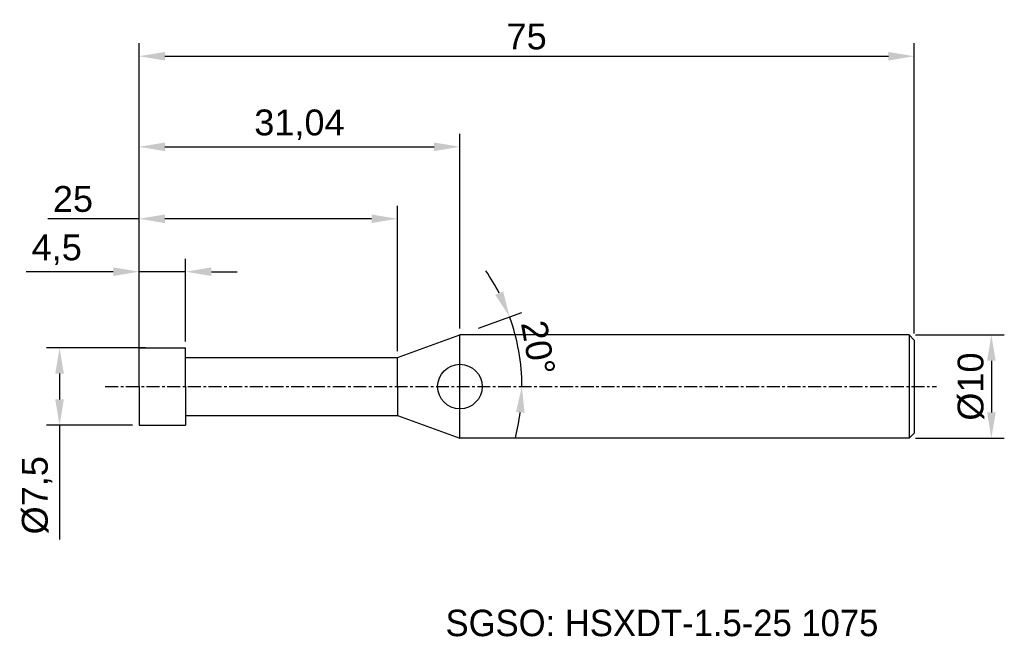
# Model space of a CAD drawing. Header units: millimetres. Extents: x 7882.4 to 7977.6, y 6079.1 to 6138.8.
import ezdxf
from ezdxf.enums import TextEntityAlignment as Align

# ---------------------------------------------------------------- set-up
doc = ezdxf.new("R2010")
doc.units = ezdxf.units.MM
doc.linetypes.add('CENTER', pattern=[2, 1.25, -0.25, 0.25, -0.25])
for name, color, linetype, lineweight in [('SK1', 4, 'Continuous', 25), ('SK4', 2, 'Continuous', 25), ('SK6', 5, 'Continuous', 25)]:
    doc.layers.add(name, color=color, linetype=linetype, lineweight=lineweight)
doc.styles.add('MS PGothic', font='txt')
doc.styles.get("Standard").update_dxf_attribs({"font": 'arial.ttf'})
doc.dimstyles.new('ISO-25', dxfattribs={"dimtxt": 2.5, "dimasz": 2.5, "dimexe": 1.25, "dimexo": 0.625, "dimtad": 1, "dimtxsty": 'Standard', "dimcen": 2.5, "dimadec": 0, "dimazin": 0, "dimtfac": 1, "dimtmove": 0, "dimatfit": 3, "dimfxl": 1, "dimarcsym": 0})

# ---------------------------------------------------------------- blocks, each defined once
blk = doc.blocks.new('*D27')
at = {"color": 0, "linetype": 'ByBlock', "lineweight": -2, "transparency": 16777216}
for p, q in [((7969.037, 6108.288), (7977.624, 6108.288)), ((7976.374, 6105.788), (7976.374, 6100.788)), ((7969.037, 6098.288), (7977.624, 6098.288))]:
    blk.add_line(p, q, dxfattribs=at)
at = {"color": 0, "linetype": 'ByBlock', "transparency": 16777216}
for points in [[(7975.958, 6105.788), (7976.791, 6105.788), (7976.374, 6108.288)], [(7975.958, 6100.788), (7976.791, 6100.788), (7976.374, 6098.288)]]:
    blk.add_solid(points, dxfattribs=at)
at = {"layer": 'Defpoints', "color": 0, "linetype": 'ByBlock', "transparency": 16777216}
for p in [(7968.412, 6108.288), (7968.412, 6098.288), (7976.374, 6098.288)]:
    blk.add_point(p, dxfattribs=at)
at = {"color": 0, "linetype": 'ByBlock', "transparency": 16777216, "insert": (7974.403, 6103.288), "char_height": 2.5, "attachment_point": 5, "rotation": 90}
blk.add_mtext('{\\fArial|b0|i0|c134|p34;%%C}10', dxfattribs=at)
blk = doc.blocks.new('*D32')
at = {"color": 0, "linetype": 'ByBlock', "lineweight": -2, "transparency": 16777216}
for p, q in [((7893.912, 6103.913), (7893.912, 6136.498)), ((7968.912, 6108.413), (7968.912, 6136.498)), ((7896.412, 6135.248), (7966.412, 6135.248))]:
    blk.add_line(p, q, dxfattribs=at)
at = {"color": 0, "linetype": 'ByBlock', "transparency": 16777216}
for points in [[(7896.412, 6135.665), (7896.412, 6134.832), (7893.912, 6135.248)], [(7966.412, 6135.665), (7966.412, 6134.832), (7968.912, 6135.248)]]:
    blk.add_solid(points, dxfattribs=at)
at = {"layer": 'Defpoints', "color": 0, "linetype": 'ByBlock', "transparency": 16777216}
for p in [(7968.912, 6135.248), (7968.912, 6107.788), (7893.912, 6103.288)]:
    blk.add_point(p, dxfattribs=at)
at = {"color": 0, "linetype": 'ByBlock', "transparency": 16777216, "insert": (7931.412, 6137.145), "char_height": 2.5, "attachment_point": 5}
blk.add_mtext('75', dxfattribs=at)
blk = doc.blocks.new('*D38')
at = {"color": 0, "linetype": 'ByBlock', "lineweight": -2, "transparency": 16777216}
for p, q in [((7893.912, 6107.663), (7893.912, 6115.652)), ((7898.412, 6107.663), (7898.412, 6115.652)), ((7891.412, 6114.402), (7882.991, 6114.402)), ((7898.412, 6114.402), (7893.912, 6114.402)), ((7900.912, 6114.402), (7903.412, 6114.402))]:
    blk.add_line(p, q, dxfattribs=at)
at = {"color": 0, "linetype": 'ByBlock', "transparency": 16777216}
for points in [[(7891.412, 6114.819), (7891.412, 6113.985), (7893.912, 6114.402)], [(7900.912, 6114.819), (7900.912, 6113.985), (7898.412, 6114.402)]]:
    blk.add_solid(points, dxfattribs=at)
at = {"layer": 'Defpoints', "color": 0, "linetype": 'ByBlock', "transparency": 16777216}
for p in [(7893.912, 6114.402), (7893.912, 6107.038), (7898.412, 6107.038)]:
    blk.add_point(p, dxfattribs=at)
at = {"color": 0, "linetype": 'ByBlock', "transparency": 16777216, "insert": (7885.951, 6116.524), "char_height": 2.5, "attachment_point": 5}
blk.add_mtext('4,5', dxfattribs=at)
blk = doc.blocks.new('*D39')
at = {"color": 0, "linetype": 'ByBlock', "lineweight": -2, "transparency": 16777216}
for p, q in [((7893.912, 6107.663), (7893.912, 6120.773)), ((7918.912, 6106.713), (7918.912, 6120.773)), ((7893.912, 6119.523), (7885.077, 6119.523)), ((7916.412, 6119.523), (7896.412, 6119.523))]:
    blk.add_line(p, q, dxfattribs=at)
at = {"color": 0, "linetype": 'ByBlock', "transparency": 16777216}
for points in [[(7896.412, 6119.94), (7896.412, 6119.106), (7893.912, 6119.523)], [(7916.412, 6119.94), (7916.412, 6119.106), (7918.912, 6119.523)]]:
    blk.add_solid(points, dxfattribs=at)
at = {"layer": 'Defpoints', "color": 0, "linetype": 'ByBlock', "transparency": 16777216}
for p in [(7918.912, 6119.523), (7893.912, 6107.038), (7918.912, 6106.088)]:
    blk.add_point(p, dxfattribs=at)
at = {"color": 0, "linetype": 'ByBlock', "transparency": 16777216, "insert": (7887.523, 6121.424), "char_height": 2.5, "attachment_point": 5}
blk.add_mtext('25', dxfattribs=at)
blk = doc.blocks.new('*D40')
at = {"color": 0, "linetype": 'ByBlock', "lineweight": -2, "transparency": 16777216}
for p, q in [((7893.912, 6107.663), (7893.912, 6127.734)), ((7924.956, 6108.913), (7924.956, 6127.734)), ((7896.412, 6126.484), (7922.456, 6126.484))]:
    blk.add_line(p, q, dxfattribs=at)
at = {"color": 0, "linetype": 'ByBlock', "transparency": 16777216}
for points in [[(7896.412, 6126.901), (7896.412, 6126.068), (7893.912, 6126.484)], [(7922.456, 6126.901), (7922.456, 6126.068), (7924.956, 6126.484)]]:
    blk.add_solid(points, dxfattribs=at)
at = {"layer": 'Defpoints', "color": 0, "linetype": 'ByBlock', "transparency": 16777216}
for p in [(7924.956, 6126.484), (7924.956, 6108.288), (7893.912, 6107.038)]:
    blk.add_point(p, dxfattribs=at)
at = {"color": 0, "linetype": 'ByBlock', "transparency": 16777216, "insert": (7909.434, 6128.612), "char_height": 2.5, "attachment_point": 5}
blk.add_mtext('31,04', dxfattribs=at)
blk = doc.blocks.new('*D42')
at = {"color": 0, "linetype": 'ByBlock', "lineweight": -2, "transparency": 16777216}
for p, q in [((7894.524, 6107.038), (7884.977, 6107.038)), ((7886.227, 6104.538), (7886.227, 6102.038)), ((7893.287, 6099.538), (7884.977, 6099.538)), ((7886.227, 6099.538), (7886.227, 6088.498))]:
    blk.add_line(p, q, dxfattribs=at)
at = {"color": 0, "linetype": 'ByBlock', "transparency": 16777216}
for points in [[(7885.81, 6104.538), (7886.644, 6104.538), (7886.227, 6107.038)], [(7885.81, 6102.038), (7886.644, 6102.038), (7886.227, 6099.538)]]:
    blk.add_solid(points, dxfattribs=at)
at = {"layer": 'Defpoints', "color": 0, "linetype": 'ByBlock', "transparency": 16777216}
for p in [(7886.227, 6107.038), (7895.149, 6107.038), (7893.912, 6099.538)]:
    blk.add_point(p, dxfattribs=at)
at = {"color": 0, "linetype": 'ByBlock', "transparency": 16777216, "insert": (7884.059, 6092.768), "char_height": 2.5, "attachment_point": 5, "rotation": 90}
blk.add_mtext('%%C7,5', dxfattribs=at)
blk = doc.blocks.new('*D48')
at = {"color": 0, "linetype": 'ByBlock', "lineweight": -2, "transparency": 16777216}
blk.add_line((7926.744, 6108.939), (7930.938, 6110.465), dxfattribs=at)
for start, end in [(27.2632, 34.52639), (0, 20), (345.47361, 352.7368)]:
    blk.add_arc((7911.219, 6103.288), 19.734, start, end, dxfattribs=at)
at = {"color": 0, "linetype": 'ByBlock', "transparency": 16777216}
for points in [[(7929.143, 6112.495), (7928.379, 6112.161), (7929.763, 6110.038)], [(7930.379, 6100.82), (7931.211, 6100.767), (7930.953, 6103.288)]]:
    blk.add_solid(points, dxfattribs=at)
at = {"layer": 'Defpoints', "color": 0, "linetype": 'ByBlock', "transparency": 16777216}
for p in [(7926.156, 6108.725), (7918.912, 6106.088), (7930.82, 6105.579), (7890.648, 6103.288), (7971.057, 6103.288)]:
    blk.add_point(p, dxfattribs=at)
at = {"color": 0, "linetype": 'ByBlock', "transparency": 16777216, "insert": (7932.526, 6107.045), "char_height": 2.5, "attachment_point": 5, "rotation": 280}
blk.add_mtext('20°', dxfattribs=at)

msp = doc.modelspace()

# ---------------------------------------------------------------- linework, layer by layer
at = {"color": 4, "linetype": 'ByBlock'}
for p, q in [((7918.912, 6106.088), (7924.956, 6108.288)), ((7924.956, 6098.288), (7924.956, 6108.288)), ((7893.912, 6103.288), (7893.912, 6107.038)), ((7893.912, 6107.038), (7898.412, 6107.038)), ((7898.412, 6103.288), (7898.412, 6107.038)), ((7898.412, 6106.088), (7918.912, 6106.088)), ((7918.912, 6103.288), (7918.912, 6106.088)), ((7893.912, 6103.288), (7893.912, 6099.538)), ((7898.412, 6103.288), (7898.412, 6099.538)), ((7918.912, 6103.288), (7918.912, 6100.488)), ((7898.412, 6100.488), (7918.912, 6100.488)), ((7918.912, 6100.488), (7924.956, 6098.288)), ((7893.912, 6099.538), (7898.412, 6099.538))]:
    msp.add_line(p, q, dxfattribs=at)
msp.add_circle((7924.956, 6103.288), 2.156, dxfattribs=at)
at = {"layer": 'SK1', "linetype": 'Continuous'}
for p, q in [((7968.412, 6108.288), (7924.956, 6108.288)), ((7968.412, 6108.288), (7968.912, 6107.788)), ((7968.412, 6108.288), (7968.412, 6098.288)), ((7968.912, 6107.788), (7968.912, 6098.788)), ((7968.412, 6098.288), (7924.956, 6098.288)), ((7968.912, 6098.788), (7968.412, 6098.288))]:
    msp.add_line(p, q, dxfattribs=at)
at = {"layer": 'SK4', "linetype": 'CENTER'}
msp.add_line((7890.648, 6103.288), (7971.057, 6103.288), dxfattribs=at)

# ---------------------------------------------------------------- texts
at = {"layer": 'SK6', "color": 5, "linetype": 'Continuous', "style": 'MS PGothic'}
msp.add_text('SGSO: HSXDT-1.5-25 1075', height=2.55961, dxfattribs=at).set_placement((7923.569, 6078.369), align=Align.BOTTOM_LEFT)

# ---------------------------------------------------------------- dimensions: what is measured, and where the dimension line sits
at = {"linetype": 'ByBlock'}
for base, p1, p2, picture, middle in [((7968.912, 6135.248), (7893.912, 6103.288), (7968.912, 6107.788), '*D32', (7931.412, 6137.145)), ((7924.956, 6126.484), (7893.912, 6107.038), (7924.956, 6108.288), '*D40', (7909.434, 6128.612)), ((7893.912, 6114.402), (7898.412, 6107.038), (7893.912, 6107.038), '*D38', (7885.951, 6116.524))]:
    dim = msp.add_linear_dim(base=base, p1=p1, p2=p2, dimstyle='ISO-25', dxfattribs=at)
    dim.commit()
    dim.dimension.update_dxf_attribs({"geometry": picture, "text_midpoint": middle})
dim = msp.add_linear_dim(base=(7918.912, 6119.523), p1=(7893.912, 6107.038), p2=(7918.912, 6106.088), dimstyle='ISO-25', dxfattribs=at)
dim.commit()
dim.dimension.update_dxf_attribs({"geometry": '*D39', "text_midpoint": (7887.523, 6119.523), "dimtype": 160})
dim = msp.add_angular_dim_2l(base=(7930.82, 6105.579), line1=((7918.912, 6106.088), (7926.156, 6108.725)), line2=((7890.648, 6103.288), (7971.057, 6103.288)), dimstyle='ISO-25', dxfattribs=at)
dim.commit()
dim.dimension.update_dxf_attribs({"geometry": '*D48', "text_midpoint": (7932.526, 6107.045)})
for base, p1, p2, text, picture, middle in [((7976.374, 6098.288), (7968.412, 6108.288), (7968.412, 6098.288), '{\\fArial|b0|i0|c134|p34;%%C}<>', '*D27', (7976.374, 6103.288)), ((7886.227, 6107.038), (7893.912, 6099.538), (7895.149, 6107.038), '%%C<>', '*D42', (7886.227, 6092.768))]:
    dim = msp.add_linear_dim(base=base, p1=p1, p2=p2, angle=90, text=text, dimstyle='ISO-25', dxfattribs=at)
    dim.commit()
    dim.dimension.update_dxf_attribs({"geometry": picture, "text_midpoint": middle, "dimtype": 160})

doc.saveas('drawing.dxf')
